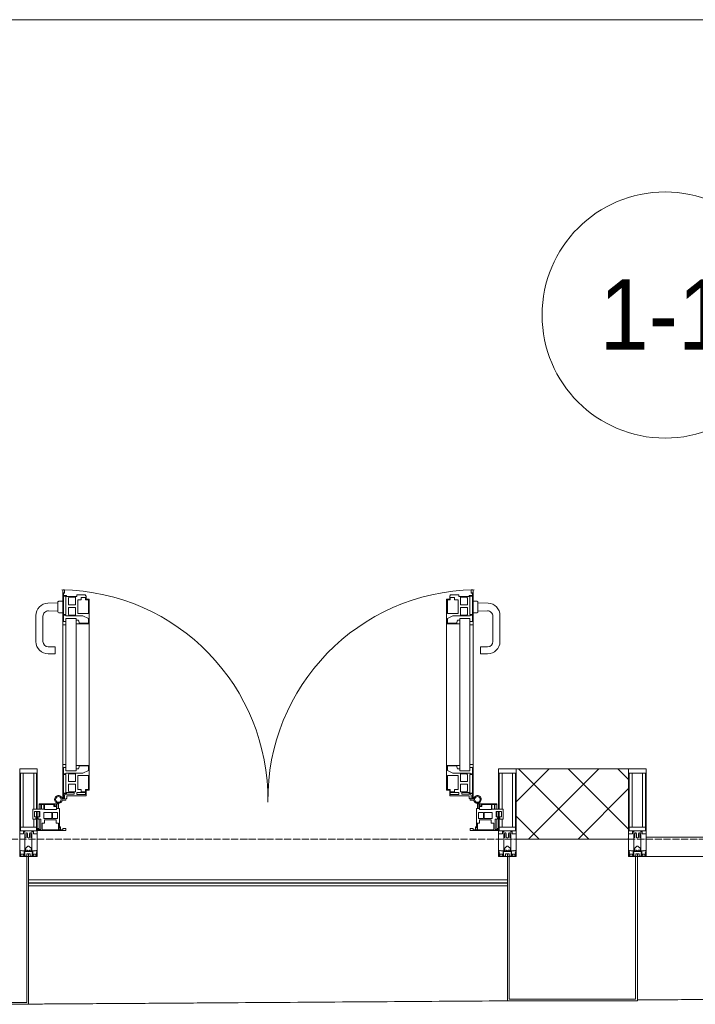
# Model space of a CAD drawing. Header units: millimetres. Extents: x 5617 to 109543, y 7718 to 202726.
# Tile 64 of 84: x 58641 to 60564, y 14930 to 17730. Entities that reach past the tile are written whole.
import ezdxf

# ---------------------------------------------------------------- set-up
doc = ezdxf.new("R2010")
doc.units = ezdxf.units.MM
doc.linetypes.add('ADSK_Линия сетки', pattern=[25, 20, -2.5, 0, -2.5])
for name, color, linetype, lineweight in [('Двери', 7, 'Continuous', 18), ('Импосты витража', 7, 'Continuous', 18), ('Колонны', 7, 'Continuous', 18), ('Марки помещений', 7, 'Continuous', 20), ('Ограждение', 7, 'Continuous', 18), ('Оси', 7, 'Continuous', 9), ('Панели витража', 7, 'Continuous', 18), ('Поручни', 7, 'Continuous', 18), ('Стены разрез', 7, 'Continuous', 40), ('Форма', 7, 'Continuous', 18), ('Элементы узлов', 7, 'Continuous', 18)]:
    doc.layers.add(name, color=color, linetype=linetype, lineweight=lineweight)
doc.styles.add('Arial_3', font='arial.ttf', dxfattribs={"width": 0.9, "height": 200})

# ---------------------------------------------------------------- blocks, each defined once
blk = doc.blocks.new('System Panel - A_PAN_Glass-7508020-МКСС_К4_L16_54_900_')
at = {"layer": 'Панели витража', "color": 253, "lineweight": 5, "true_color": 0xaaaaaa}
for p, q in [((656.25, 55), (-656.25, 55)), ((-656.25, 55), (-656.25, 0)), ((656.25, 0), (656.25, 55)), ((-656.25, 0), (656.25, 0))]:
    blk.add_line(p, q, dxfattribs=at)
blk = doc.blocks.new('A_PAN_ALU_Door_Double - EXT_1_Double_EQ-7506763-МКСС_К4_L16_54_900_')
at = {"layer": 'Двери', "color": 253, "lineweight": 5, "true_color": 0xaaaaaa}
for p, q in [((-575.1, -160.7), (-585.4, -160.7)), ((-583.7, -164.2), (-583.7, -262.2)), ((-581.6, -179.2), (-581.6, -164.2)), ((-581.6, -164.2), (-578.6, -164.2)), ((-578.6, -164.2), (-578.6, -174.5)), ((-575.1, -165.6), (-575.1, -160.7)), ((-572.4, -165.6), (-575.1, -165.6)), ((-572.4, -173.3), (-572.4, -165.6)), ((572.4, -165.6), (575.1, -165.6)), ((572.4, -173.3), (572.4, -165.6)), ((575.1, -160.7), (585.4, -160.7)), ((575.1, -165.6), (575.1, -160.7)), ((581.6, -164.2), (578.6, -164.2)), ((578.6, -164.2), (578.6, -174.5)), ((581.6, -179.2), (581.6, -164.2)), ((583.7, -164.2), (583.7, -262.2)), ((-572.9, -179.2), (-581.6, -179.2)), ((-581.6, -233.4), (-581.6, -180.9)), ((-581.6, -180.9), (-574.6, -180.9)), ((-575.5, -177.5), (-551.3, -177.5)), ((-574.6, -180.9), (-574.6, -233.4)), ((-572.9, -182.2), (-572.9, -179.2)), ((-551.3, -182.2), (-572.9, -182.2)), ((-517.1, -173.3), (-572.4, -173.3)), ((-567.6, -186.7), (-566.1, -184)), ((-567.6, -205.7), (-567.6, -186.7)), ((-566.1, -184), (-547.7, -184)), ((-551.3, -177.5), (-551.3, -182.2)), ((-547.7, -184), (-547.7, -205.7)), ((-543.6, -182.2), (-543.6, -176.7)), ((-543.6, -176.7), (-518.6, -176.7)), ((-518.6, -182.2), (-543.6, -182.2)), ((-541.3, -230.6), (-541.3, -191)), ((-541.3, -191), (-531.2, -191)), ((-531.2, -191), (-531.2, -184.4)), ((-531.2, -184.4), (-518.8, -184.4)), ((-518.8, -184.4), (-518.8, -191)), ((-518.8, -191), (-510.6, -191)), ((-518.6, -176.7), (-518.6, -182.2)), ((-517.1, -189.3), (-517.1, -173.3)), ((-508.2, -189.3), (-517.1, -189.3)), ((-510.6, -191), (-510.6, -230.6)), ((-508.2, -259.2), (-508.2, -189.3)), ((508.2, -189.3), (517.1, -189.3)), ((508.2, -259.2), (508.2, -189.3)), ((510.6, -191), (510.6, -230.6)), ((518.8, -191), (510.6, -191)), ((517.1, -173.3), (572.4, -173.3)), ((517.1, -189.3), (517.1, -173.3)), ((518.6, -176.7), (518.6, -182.2)), ((543.6, -176.7), (518.6, -176.7)), ((518.6, -182.2), (543.6, -182.2)), ((518.8, -184.4), (518.8, -191)), ((531.2, -184.4), (518.8, -184.4)), ((531.2, -191), (531.2, -184.4)), ((541.3, -191), (531.2, -191)), ((541.3, -230.6), (541.3, -191)), ((543.6, -182.2), (543.6, -176.7)), ((547.7, -184), (547.7, -205.7)), ((566.1, -184), (547.7, -184)), ((551.3, -177.5), (551.3, -182.2)), ((575.5, -177.5), (551.3, -177.5)), ((551.3, -182.2), (572.9, -182.2)), ((567.6, -186.7), (566.1, -184)), ((567.6, -205.7), (567.6, -186.7)), ((572.9, -179.2), (581.6, -179.2)), ((572.9, -182.2), (572.9, -179.2)), ((574.6, -180.9), (574.6, -233.4)), ((581.6, -180.9), (574.6, -180.9)), ((581.6, -233.4), (581.6, -180.9)), ((-547.7, -205.7), (-567.6, -205.7)), ((-567.6, -232.6), (-567.6, -213.6)), ((-567.6, -213.6), (-547.7, -213.6)), ((-547.7, -213.6), (-547.7, -235.3)), ((547.7, -205.7), (567.6, -205.7)), ((567.6, -213.6), (547.7, -213.6)), ((547.7, -213.6), (547.7, -235.3)), ((567.6, -232.6), (567.6, -213.6)), ((-583.7, -244.2), (-583.7, -677.3)), ((-574.6, -233.4), (-581.6, -233.4)), ((-581.6, -253.1), (-581.6, -235.1)), ((-581.6, -235.1), (-575.4, -235.1)), ((-575.4, -235.1), (-575.4, -237.1)), ((-575.4, -237.1), (-526.4, -237.1)), ((-574.6, -244.2), (-546, -244.2)), ((-574.6, -244.2), (-574.6, -677.3)), ((-566.1, -235.3), (-567.6, -232.6)), ((-547.7, -235.3), (-566.1, -235.3)), ((-546, -677.3), (-546, -244.2)), ((-539.3, -249.6), (-546, -249.6)), ((-546, -249.6), (-546, -259.2)), ((-510.6, -230.6), (-541.3, -230.6)), ((-537.1, -255.7), (-539.3, -249.6)), ((-526.4, -237.1), (-510.6, -244.7)), ((-510.6, -244.7), (-510.6, -257.7)), ((510.6, -230.6), (541.3, -230.6)), ((526.4, -237.1), (510.6, -244.7)), ((510.6, -244.7), (510.6, -257.7)), ((575.4, -237.1), (526.4, -237.1)), ((537.1, -255.7), (539.3, -249.6)), ((539.3, -249.6), (546, -249.6)), ((546, -677.3), (546, -244.2)), ((574.6, -244.2), (546, -244.2)), ((546, -249.6), (546, -259.2)), ((547.7, -235.3), (566.1, -235.3)), ((566.1, -235.3), (567.6, -232.6)), ((574.6, -233.4), (581.6, -233.4)), ((574.6, -244.2), (574.6, -677.3)), ((575.4, -235.1), (575.4, -237.1)), ((581.6, -235.1), (575.4, -235.1)), ((581.6, -253.1), (581.6, -235.1)), ((583.7, -244.2), (583.7, -677.3)), ((-583.7, -262.2), (-574.6, -262.2)), ((-574.6, -253.1), (-581.6, -253.1)), ((-574.6, -262.2), (-574.6, -253.1)), ((-546, -259.2), (-508.2, -259.2)), ((-537.1, -257.7), (-537.1, -255.7)), ((-510.6, -257.7), (-537.1, -257.7)), ((-508.2, -662.3), (-508.2, -259.2)), ((546, -259.2), (508.2, -259.2)), ((508.2, -662.3), (508.2, -259.2)), ((510.6, -257.7), (537.1, -257.7)), ((537.1, -257.7), (537.1, -255.7)), ((574.6, -253.1), (581.6, -253.1)), ((574.6, -262.2), (574.6, -253.1)), ((583.7, -262.2), (574.6, -262.2)), ((-574.6, -659.3), (-583.7, -659.3)), ((-583.7, -659.3), (-583.7, -758.9)), ((-574.6, -659.3), (-583.7, -659.3)), ((-583.7, -659.3), (-583.7, -758.9)), ((-581.6, -686.5), (-581.6, -668.4)), ((-581.6, -668.4), (-574.6, -668.4)), ((-581.6, -686.5), (-581.6, -668.4)), ((-581.6, -668.4), (-574.6, -668.4)), ((-574.6, -668.4), (-574.6, -659.3)), ((-574.6, -668.4), (-574.6, -659.3)), ((-508.2, -662.3), (-546, -662.3)), ((-546, -662.3), (-546, -672)), ((-508.2, -662.3), (-546, -662.3)), ((-546, -662.3), (-546, -672)), ((-546, -672), (-539.3, -672)), ((-546, -672), (-539.3, -672)), ((-539.3, -672), (-537.1, -665.9)), ((-539.3, -672), (-537.1, -665.9)), ((-537.1, -665.9), (-537.1, -663.8)), ((-537.1, -663.8), (-510.6, -663.8)), ((-537.1, -665.9), (-537.1, -663.8)), ((-537.1, -663.8), (-510.6, -663.8)), ((-510.6, -663.8), (-510.6, -676.8)), ((-510.6, -663.8), (-510.6, -676.8)), ((-508.2, -732.3), (-508.2, -662.3)), ((-508.2, -732.3), (-508.2, -662.3)), ((508.2, -662.3), (546, -662.3)), ((508.2, -732.3), (508.2, -662.3)), ((508.2, -662.3), (546, -662.3)), ((508.2, -732.3), (508.2, -662.3)), ((510.6, -663.8), (510.6, -676.8)), ((537.1, -663.8), (510.6, -663.8)), ((510.6, -663.8), (510.6, -676.8)), ((537.1, -663.8), (510.6, -663.8)), ((537.1, -665.9), (537.1, -663.8)), ((537.1, -665.9), (537.1, -663.8)), ((539.3, -672), (537.1, -665.9)), ((539.3, -672), (537.1, -665.9)), ((546, -672), (539.3, -672)), ((546, -672), (539.3, -672)), ((546, -662.3), (546, -672)), ((546, -662.3), (546, -672)), ((574.6, -659.3), (583.7, -659.3)), ((574.6, -668.4), (574.6, -659.3)), ((574.6, -659.3), (583.7, -659.3)), ((574.6, -668.4), (574.6, -659.3)), ((581.6, -668.4), (574.6, -668.4)), ((581.6, -668.4), (574.6, -668.4)), ((581.6, -686.5), (581.6, -668.4)), ((581.6, -686.5), (581.6, -668.4)), ((583.7, -659.3), (583.7, -758.9)), ((583.7, -659.3), (583.7, -758.9)), ((-575.4, -686.5), (-581.6, -686.5)), ((-575.4, -686.5), (-581.6, -686.5)), ((-581.6, -740.6), (-581.6, -688.2)), ((-581.6, -688.2), (-574.6, -688.2)), ((-581.6, -740.6), (-581.6, -688.2)), ((-581.6, -688.2), (-574.6, -688.2)), ((-526.4, -684.5), (-575.4, -684.5)), ((-575.4, -684.5), (-575.4, -686.5)), ((-526.4, -684.5), (-575.4, -684.5)), ((-575.4, -684.5), (-575.4, -686.5)), ((-574.6, -677.3), (-546, -677.3)), ((-574.6, -688.2), (-574.6, -740.6)), ((-574.6, -688.2), (-574.6, -740.6)), ((-567.6, -688.9), (-566.1, -686.3)), ((-567.6, -688.9), (-566.1, -686.3)), ((-567.6, -708), (-567.6, -688.9)), ((-567.6, -708), (-567.6, -688.9)), ((-566.1, -686.3), (-547.7, -686.3)), ((-566.1, -686.3), (-547.7, -686.3)), ((-547.7, -686.3), (-547.7, -708)), ((-547.7, -686.3), (-547.7, -708)), ((-541.3, -730.5), (-541.3, -691)), ((-541.3, -691), (-510.6, -691)), ((-541.3, -730.5), (-541.3, -691)), ((-541.3, -691), (-510.6, -691)), ((-510.6, -676.8), (-526.4, -684.5)), ((-510.6, -676.8), (-526.4, -684.5)), ((-510.6, -691), (-510.6, -730.6)), ((-510.6, -691), (-510.6, -730.6)), ((510.6, -676.8), (526.4, -684.5)), ((510.6, -676.8), (526.4, -684.5)), ((541.3, -691), (510.6, -691)), ((510.6, -691), (510.6, -730.6)), ((541.3, -691), (510.6, -691)), ((510.6, -691), (510.6, -730.6)), ((526.4, -684.5), (575.4, -684.5)), ((526.4, -684.5), (575.4, -684.5)), ((541.3, -730.5), (541.3, -691)), ((541.3, -730.5), (541.3, -691)), ((574.6, -677.3), (546, -677.3)), ((547.7, -686.3), (547.7, -708)), ((566.1, -686.3), (547.7, -686.3)), ((547.7, -686.3), (547.7, -708)), ((566.1, -686.3), (547.7, -686.3)), ((567.6, -688.9), (566.1, -686.3)), ((567.6, -688.9), (566.1, -686.3)), ((567.6, -708), (567.6, -688.9)), ((567.6, -708), (567.6, -688.9)), ((581.6, -688.2), (574.6, -688.2)), ((574.6, -688.2), (574.6, -740.6)), ((581.6, -688.2), (574.6, -688.2)), ((574.6, -688.2), (574.6, -740.6)), ((575.4, -684.5), (575.4, -686.5)), ((575.4, -684.5), (575.4, -686.5)), ((575.4, -686.5), (581.6, -686.5)), ((575.4, -686.5), (581.6, -686.5)), ((581.6, -740.6), (581.6, -688.2)), ((581.6, -740.6), (581.6, -688.2)), ((-547.7, -708), (-567.6, -708)), ((-547.7, -708), (-567.6, -708)), ((-567.6, -734.8), (-567.6, -715.8)), ((-567.6, -715.8), (-547.7, -715.8)), ((-567.6, -734.8), (-567.6, -715.8)), ((-567.6, -715.8), (-547.7, -715.8)), ((-547.7, -715.8), (-547.7, -737.5)), ((-547.7, -715.8), (-547.7, -737.5)), ((547.7, -708), (567.6, -708)), ((547.7, -708), (567.6, -708)), ((567.6, -715.8), (547.7, -715.8)), ((547.7, -715.8), (547.7, -737.5)), ((567.6, -715.8), (547.7, -715.8)), ((547.7, -715.8), (547.7, -737.5)), ((567.6, -734.8), (567.6, -715.8)), ((567.6, -734.8), (567.6, -715.8)), ((-574.6, -740.6), (-581.6, -740.6)), ((-574.6, -740.6), (-581.6, -740.6)), ((-581.6, -750.3), (-581.6, -742.3)), ((-581.6, -742.3), (-572.9, -742.3)), ((-581.6, -750.3), (-581.6, -742.3)), ((-581.6, -742.3), (-572.9, -742.3)), ((-579.8, -750.3), (-581.6, -750.3)), ((-579.8, -750.3), (-581.6, -750.3)), ((-578.6, -748.9), (-579.8, -748.9)), ((-579.8, -748.9), (-579.8, -750.3)), ((-578.6, -748.9), (-579.8, -748.9)), ((-579.8, -748.9), (-579.8, -750.3)), ((-578.6, -758.9), (-578.6, -748.9)), ((-578.6, -758.9), (-578.6, -748.9)), ((-572.9, -742.3), (-572.9, -739.3)), ((-572.9, -739.3), (-543.6, -739.3)), ((-572.9, -742.3), (-572.9, -739.3)), ((-572.9, -739.3), (-543.6, -739.3)), ((-566.1, -737.5), (-567.6, -734.8)), ((-566.1, -737.5), (-567.6, -734.8)), ((-547.7, -737.5), (-566.1, -737.5)), ((-547.7, -737.5), (-566.1, -737.5)), ((-543.6, -739.3), (-543.6, -744.8)), ((-543.6, -739.3), (-543.6, -744.8)), ((-543.6, -744.8), (-518.6, -744.8)), ((-543.6, -744.8), (-518.6, -744.8)), ((-531.2, -730.5), (-541.3, -730.5)), ((-531.2, -730.5), (-541.3, -730.5)), ((-531.2, -737.1), (-531.2, -730.5)), ((-531.2, -737.1), (-531.2, -730.5)), ((-518.8, -737.1), (-531.2, -737.1)), ((-518.8, -737.1), (-531.2, -737.1)), ((-510.6, -730.6), (-518.8, -730.6)), ((-518.8, -730.6), (-518.8, -737.1)), ((-510.6, -730.6), (-518.8, -730.6)), ((-518.8, -730.6), (-518.8, -737.1)), ((-518.6, -744.8), (-518.6, -741.8)), ((-518.6, -741.8), (-517.1, -741.8)), ((-518.6, -744.8), (-518.6, -741.8)), ((-518.6, -741.8), (-517.1, -741.8)), ((-517.1, -741.8), (-517.1, -732.3)), ((-517.1, -732.3), (-508.2, -732.3)), ((-517.1, -741.8), (-517.1, -732.3)), ((-517.1, -732.3), (-508.2, -732.3)), ((517.1, -732.3), (508.2, -732.3)), ((517.1, -732.3), (508.2, -732.3)), ((510.6, -730.6), (518.8, -730.6)), ((510.6, -730.6), (518.8, -730.6)), ((517.1, -741.8), (517.1, -732.3)), ((517.1, -741.8), (517.1, -732.3)), ((518.6, -741.8), (517.1, -741.8)), ((518.6, -741.8), (517.1, -741.8)), ((518.6, -744.8), (518.6, -741.8)), ((518.6, -744.8), (518.6, -741.8)), ((543.6, -744.8), (518.6, -744.8)), ((543.6, -744.8), (518.6, -744.8)), ((518.8, -730.6), (518.8, -737.1)), ((518.8, -730.6), (518.8, -737.1)), ((518.8, -737.1), (531.2, -737.1)), ((518.8, -737.1), (531.2, -737.1)), ((531.2, -730.5), (541.3, -730.5)), ((531.2, -737.1), (531.2, -730.5)), ((531.2, -730.5), (541.3, -730.5)), ((531.2, -737.1), (531.2, -730.5)), ((543.6, -739.3), (543.6, -744.8)), ((572.9, -739.3), (543.6, -739.3)), ((543.6, -739.3), (543.6, -744.8)), ((572.9, -739.3), (543.6, -739.3)), ((547.7, -737.5), (566.1, -737.5)), ((547.7, -737.5), (566.1, -737.5)), ((566.1, -737.5), (567.6, -734.8)), ((566.1, -737.5), (567.6, -734.8)), ((572.9, -742.3), (572.9, -739.3)), ((572.9, -742.3), (572.9, -739.3)), ((581.6, -742.3), (572.9, -742.3)), ((581.6, -742.3), (572.9, -742.3)), ((574.6, -740.6), (581.6, -740.6)), ((574.6, -740.6), (581.6, -740.6)), ((578.6, -748.9), (579.8, -748.9)), ((578.6, -758.9), (578.6, -748.9)), ((578.6, -748.9), (579.8, -748.9)), ((578.6, -758.9), (578.6, -748.9)), ((579.8, -748.9), (579.8, -750.3)), ((579.8, -748.9), (579.8, -750.3)), ((579.8, -750.3), (581.6, -750.3)), ((579.8, -750.3), (581.6, -750.3)), ((581.6, -750.3), (581.6, -742.3)), ((581.6, -750.3), (581.6, -742.3)), ((-583.7, -758.9), (-578.6, -758.9)), ((-583.7, -758.9), (-578.6, -758.9)), ((583.7, -758.9), (578.6, -758.9)), ((583.7, -758.9), (578.6, -758.9))]:
    blk.add_line(p, q, dxfattribs=at)
at = {"layer": 'Двери', "lineweight": 5}
for p, q in [((-625.1, -576.5), (-605.1, -576.5)), ((-605.1, -576.5), (-605.1, -596.5)), ((625.1, -576.5), (605.1, -576.5)), ((605.1, -576.5), (605.1, -596.5)), ((-660.1, -685.7), (-660.1, -611.5)), ((-640.1, -611.5), (-640.1, -683.8)), ((-605.1, -596.5), (-625.1, -596.5)), ((605.1, -596.5), (625.1, -596.5)), ((640.1, -611.5), (640.1, -683.8)), ((660.1, -685.7), (660.1, -611.5)), ((-624.5, -698.8), (-597.6, -697.7)), ((-597.6, -723.5), (-597.6, -696)), ((-595.1, -693.5), (-583.6, -693.5)), ((595.1, -693.5), (583.6, -693.5)), ((597.6, -723.5), (597.6, -696)), ((624.5, -698.8), (597.6, -697.7)), ((-597.6, -721.7), (-626.4, -720.7)), ((-583.6, -726), (-595.1, -726)), ((583.6, -726), (595.1, -726)), ((597.6, -721.7), (626.4, -720.7))]:
    blk.add_line(p, q, dxfattribs=at)
at = {"layer": 'Двери', "color": 253, "lineweight": 5, "true_color": 0xaaaaaa}
for centre, radius, start, end in [((-596.2, -162.7), 11, 9.9716, 343.953), ((-596.2, -162.6), 8, 90, 270), ((-596.2, -162.6), 8, 270, 90), ((-583.7, -166.3), 2.03, 90, 163.9279), ((583.7, -166.3), 2.03, 16.0721, 90), ((596.2, -162.7), 11, 196.047, 170.0284), ((596.2, -162.6), 8, 90, 270), ((596.2, -162.6), 8, 270, 90), ((-575.5, -174.5), 3, 180, 270), ((575.5, -174.5), 3, 270, 0)]:
    blk.add_arc(centre, radius, start, end, dxfattribs=at)
at = {"layer": 'Двери', "color": 254, "lineweight": 5, "true_color": 0xd4d4d4}
for centre, start, end in [((-596.2, -162.6), 270.9387, 0.704), ((596.2, -162.6), 179.296, 269.0613)]:
    blk.add_arc(centre, 596.2, start, end, dxfattribs=at)
at = {"layer": 'Двери', "lineweight": 5}
for centre, radius, start, end in [((-625.1, -611.5), 35, 90, 180), ((625.1, -611.5), 35, 0, 90), ((-625.1, -611.5), 15, 90, 180), ((625.1, -611.5), 15, 0, 90), ((-625.1, -685.7), 35, 180, 267.8055), ((-625.1, -683.8), 15, 180, 272.1944), ((-595.1, -696), 2.5, 90, 180), ((595.1, -696), 2.5, 0, 90), ((625.1, -683.8), 15, 267.8056, 0), ((625.1, -685.7), 35, 272.1945, 0), ((-595.1, -723.5), 2.5, 180, 270), ((595.1, -723.5), 2.5, 270, 0)]:
    blk.add_arc(centre, radius, start, end, dxfattribs=at)
at = {"layer": 'Панели витража', "color": 253, "lineweight": 5, "true_color": 0xaaaaaa}
for p, q in [((-654.3, -79.5), (-654.3, -74.5)), ((-654.3, -74.5), (-575.3, -74.5)), ((-652.8, -79.5), (-654.3, -79.5)), ((-652.8, -76.7), (-652.8, -79.5)), ((-646.3, -76.7), (-652.8, -76.7)), ((-651.2, -76.7), (-651.2, -106.6)), ((-646.3, -106.6), (-646.3, -76.7)), ((-592, -76.3), (-642.4, -76.3)), ((-642.4, -76.3), (-642.4, -95.5)), ((-596.2, -95.5), (-596.2, -76.2)), ((-595, -83.1), (-592, -83.1)), ((-595, -88.2), (-595, -83.1)), ((-592, -83.1), (-592, -76.3)), ((-590.3, -76.5), (-590.3, -84.8)), ((-583.9, -76.5), (-590.3, -76.5)), ((-583.9, -79.5), (-583.9, -76.5)), ((-575.3, -79.5), (-583.9, -79.5)), ((-575.3, -74.5), (-575.3, -79.5)), ((575.3, -74.5), (654.3, -74.5)), ((575.3, -79.5), (575.3, -74.5)), ((583.9, -79.5), (575.3, -79.5)), ((583.9, -76.5), (583.9, -79.5)), ((590.3, -76.5), (583.9, -76.5)), ((590.3, -84.8), (590.3, -76.5)), ((592, -76.3), (592, -83.1)), ((642.4, -76.3), (592, -76.3)), ((592, -83.1), (595, -83.1)), ((595, -83.1), (595, -88.2)), ((596.2, -76.2), (596.2, -95.5)), ((642.4, -95.5), (642.4, -76.3)), ((646.3, -76.7), (646.3, -106.6)), ((652.8, -76.7), (646.3, -76.7)), ((651.2, -106.6), (651.2, -76.7)), ((652.8, -79.5), (652.8, -76.7)), ((654.3, -79.5), (652.8, -79.5)), ((654.3, -74.5), (654.3, -79.5)), ((-669.2, -106.6), (-660.2, -106.6)), ((-669.2, -135.1), (-669.2, -106.6)), ((-660.2, -106.6), (-660.2, -110.1)), ((-660.2, -110.1), (-653.3, -110.1)), ((-653.3, -106.6), (-646.3, -106.6)), ((-653.3, -110.1), (-653.3, -106.6)), ((-642.4, -95.5), (-635.3, -95.5)), ((-637.8, -108.8), (-637.8, -125)), ((-615.2, -108.8), (-637.8, -108.8)), ((-635.3, -95.5), (-635.3, -105)), ((-635.3, -105), (-602.1, -105)), ((-615.2, -125), (-615.2, -108.8)), ((-613, -108.8), (-613, -125)), ((-598.7, -108.8), (-613, -108.8)), ((-602.1, -95.5), (-595.8, -95.5)), ((-602.1, -105), (-602.1, -95.5)), ((-598.7, -125), (-598.7, -108.8)), ((-595.8, -89), (-595, -88.2)), ((-595.8, -95.5), (-595.8, -89)), ((-593.3, -84.8), (-593.3, -136.5)), ((-590.3, -84.8), (-593.3, -84.8)), ((593.3, -84.8), (590.3, -84.8)), ((593.3, -136.5), (593.3, -84.8)), ((595, -88.2), (595.8, -89)), ((595.8, -89), (595.8, -95.5)), ((595.8, -95.5), (602.1, -95.5)), ((598.7, -108.8), (598.7, -125)), ((613, -108.8), (598.7, -108.8)), ((602.1, -95.5), (602.1, -105)), ((602.1, -105), (635.3, -105)), ((613, -125), (613, -108.8)), ((615.2, -108.8), (615.2, -125)), ((637.8, -108.8), (615.2, -108.8)), ((635.3, -95.5), (642.4, -95.5)), ((635.3, -105), (635.3, -95.5)), ((637.8, -125), (637.8, -108.8)), ((646.3, -106.6), (653.3, -106.6)), ((653.3, -106.6), (653.3, -110.1)), ((653.3, -110.1), (660.2, -110.1)), ((660.2, -106.6), (669.2, -106.6)), ((660.2, -110.1), (660.2, -106.6)), ((669.2, -106.6), (669.2, -135.1)), ((-645.9, -135.1), (-669.2, -135.1)), ((-664.2, -113.4), (-664.2, -128.4)), ((-649.2, -113.4), (-664.2, -113.4)), ((-664.2, -128.4), (-649.2, -128.4)), ((-651.2, -113.4), (-651.2, -128.4)), ((-651.2, -135.1), (-651.2, -148.5)), ((-649.2, -128.4), (-649.2, -113.4)), ((-645.9, -148.5), (-645.9, -135.1)), ((-644.3, -134.5), (-644.3, -148.2)), ((-637.3, -134.5), (-644.3, -134.5)), ((-637.8, -125), (-615.2, -125)), ((-637.3, -148.2), (-637.3, -134.5)), ((-635.9, -134.2), (-635.9, -148.4)), ((-601.9, -134.2), (-635.9, -134.2)), ((-613, -125), (-598.7, -125)), ((-601.9, -142.8), (-601.9, -134.2)), ((-600.3, -136.5), (-600.3, -150)), ((-593.3, -136.5), (-600.3, -136.5)), ((-596.2, -150), (-596.2, -136.5)), ((600.3, -136.5), (593.3, -136.5)), ((596.2, -136.5), (596.2, -150)), ((598.7, -125), (613, -125)), ((600.3, -150), (600.3, -136.5)), ((635.9, -134.2), (601.9, -134.2)), ((601.9, -134.2), (601.9, -142.8)), ((615.2, -125), (637.8, -125)), ((635.9, -148.4), (635.9, -134.2)), ((637.3, -134.5), (637.3, -148.2)), ((644.3, -134.5), (637.3, -134.5)), ((644.3, -148.2), (644.3, -134.5)), ((645.9, -135.1), (645.9, -148.5)), ((669.2, -135.1), (645.9, -135.1)), ((649.2, -113.4), (649.2, -128.4)), ((664.2, -113.4), (649.2, -113.4)), ((649.2, -128.4), (664.2, -128.4)), ((651.2, -128.4), (651.2, -113.4)), ((651.2, -148.5), (651.2, -135.1)), ((664.2, -128.4), (664.2, -113.4)), ((-651.2, -148.5), (-645.9, -148.5)), ((-651.2, -150), (-651.2, -148.5)), ((-600.3, -150), (-651.2, -150)), ((-644.3, -148.2), (-637.3, -148.2)), ((-635.9, -148.4), (-608.9, -148.4)), ((-608.9, -142.8), (-601.9, -142.8)), ((-608.9, -148.4), (-608.9, -142.8)), ((-607.5, -144.4), (-607.5, -148.7)), ((-601.5, -144.4), (-607.5, -144.4)), ((-607.5, -148.7), (-601.5, -148.7)), ((-601.5, -148.7), (-601.5, -144.4)), ((-600.3, -150), (-596.2, -150)), ((596.2, -150), (600.3, -150)), ((651.2, -150), (600.3, -150)), ((601.5, -144.4), (601.5, -148.7)), ((607.5, -144.4), (601.5, -144.4)), ((601.5, -148.7), (607.5, -148.7)), ((601.9, -142.8), (608.9, -142.8)), ((607.5, -148.7), (607.5, -144.4)), ((608.9, -142.8), (608.9, -148.4)), ((608.9, -148.4), (635.9, -148.4)), ((637.3, -148.2), (644.3, -148.2)), ((645.9, -148.5), (651.2, -148.5)), ((651.2, -148.5), (651.2, -150))]:
    blk.add_line(p, q, dxfattribs=at)
blk = doc.blocks.new('Rectangular Mullion - 50Wx250H-V48-МКСС_К4_L16_54_900_')
at = {"layer": 'Элементы узлов', "color": 253, "lineweight": 5, "true_color": 0xaaaaaa}
for p, q in [((-25, 65.2), (-25, 250)), ((-25, 250), (0, 250)), ((-23, 237.3), (0, 237.3)), ((-23, 237.3), (-23, 73.6)), ((-14.9, 84), (-14.9, 237.3)), ((25, 250), (0, 250)), ((23, 237.3), (0, 237.3)), ((14.9, 135.1), (14.9, 237.3)), ((23, 237.3), (23, 135.1)), ((25, 135.1), (25, 250)), ((23, 128.4), (23, 113.4)), ((25, 113.4), (25, 128.4)), ((14.9, 84), (14.9, 106.6)), ((23, 110.1), (23, 73.6)), ((25, 65.2), (25, 110.1)), ((-14, 65.2), (-25, 65.2)), ((0, 84), (-23, 84)), ((-0.5, 73.6), (-23, 73.6)), ((-14, 71.3), (-14, 65.2)), ((-10, 71.3), (-14, 71.3)), ((-10, 53), (-10, 71.3)), ((-7, 65.2), (-5.9, 67.3)), ((-7, 65.2), (-7, 54.7)), ((-4.1, 67.3), (-5.9, 67.3)), ((-4.1, 67.3), (-2.9, 65.1)), ((-2.9, 65.1), (-2.9, 54.6)), ((0, 84), (23, 84)), ((0.5, 73.6), (23, 73.6)), ((4.1, 67.3), (2.9, 65.1)), ((2.9, 65.1), (2.9, 54.6)), ((4.1, 67.3), (5.9, 67.3)), ((7, 65.2), (5.9, 67.3)), ((7, 65.2), (7, 54.7)), ((10, 71.3), (14, 71.3)), ((10, 53), (10, 71.3)), ((14, 71.3), (14, 65.2)), ((14, 65.2), (25, 65.2)), ((-8.7, 53), (-10, 53)), ((-10, 53), (-10, 17)), ((-8.7, 53), (-7, 54.7)), ((-8.5, 23), (-1.5, 30)), ((-1.3, 53), (-2.9, 54.6)), ((-1.5, 30), (0, 30)), ((0, 53), (-1.3, 53)), ((0, 53), (1.3, 53)), ((1.5, 30), (0, 30)), ((1.3, 53), (2.9, 54.6)), ((8.5, 23), (1.5, 30)), ((8.7, 53), (7, 54.7)), ((8.7, 53), (10, 53)), ((10, 53), (10, 17)), ((-23.8, 14.6), (-25, 14.2)), ((-25, 0), (-25, 14.2)), ((-22.3, 17), (-23.8, 17)), ((-23.8, 17), (-23.8, 14.6)), ((-22.5, 10.6), (-23.8, 14.6)), ((-22.5, 10.6), (-23.7, 9.9)), ((-23.7, 1.3), (-23.7, 9.9)), ((-23.7, 1.3), (-11.8, 1.3)), ((-23.2, 10.2), (-22.5, 8)), ((-22.5, 8), (-22.5, 4.5)), ((-21.3, 4.5), (-22.5, 4.5)), ((-22.3, 17), (-22.3, 16)), ((-22.3, 16), (-21.3, 16)), ((-19, 17.6), (-21.3, 16)), ((-21.3, 4.5), (-21.3, 6.5)), ((-21.3, 6.5), (-14.2, 6.5)), ((-18.4, 16.6), (-19, 17.6)), ((-7.4, 16.6), (-18.4, 16.6)), ((-14.2, 6.5), (-14.2, 4.5)), ((-13.2, 4.5), (-14.2, 4.5)), ((-13.2, 4.5), (-12.2, 7.2)), ((-12.7, 7.6), (-11.3, 11.4)), ((-12.7, 7.6), (-11.8, 6.9)), ((-12.2, 9), (-12.2, 14.8)), ((-12.2, 14.8), (0, 14.8)), ((-11.8, 1.3), (-11.8, 6.9)), ((-10.5, 11.2), (-11.3, 11.4)), ((-10.5, 1.5), (-10.5, 11.2)), ((-4.8, 1.5), (-10.5, 1.5)), ((-10, 17), (-7.5, 17)), ((-8.5, 18.5), (-8.5, 23)), ((-7.5, 18.5), (-8.5, 18.5)), ((-7.5, 17), (-7.5, 18.5)), ((-7.4, 18), (-7.4, 16.6)), ((-2.6, 18), (-7.4, 18)), ((0, 8), (-4.8, 8)), ((-4.8, 1.5), (-4.8, 8)), ((-2.6, 18), (-2.6, 16.8)), ((-2.6, 16.8), (0, 16.8)), ((2.6, 16.8), (0, 16.8)), ((0, 14.8), (0, 16.8)), ((0, 14.8), (0, 16.8)), ((12.2, 14.8), (0, 14.8)), ((0, 0), (0, 8)), ((0, 8), (4.8, 8)), ((0, 0), (0, 8)), ((2.6, 18), (2.6, 16.8)), ((2.6, 18), (7.4, 18)), ((4.8, 1.5), (4.8, 8)), ((4.8, 1.5), (10.5, 1.5)), ((7.4, 18), (7.4, 16.6)), ((7.4, 16.6), (18.4, 16.6)), ((7.5, 18.5), (8.5, 18.5)), ((7.5, 17), (7.5, 18.5)), ((10, 17), (7.5, 17)), ((8.5, 18.5), (8.5, 23)), ((10.5, 11.2), (11.3, 11.4)), ((10.5, 1.5), (10.5, 11.2)), ((12.7, 7.6), (11.3, 11.4)), ((12.7, 7.6), (11.8, 6.9)), ((11.8, 1.3), (11.8, 6.9)), ((23.7, 1.3), (11.8, 1.3)), ((12.2, 9), (12.2, 14.8)), ((13.2, 4.5), (12.2, 7.2)), ((13.2, 4.5), (14.2, 4.5)), ((21.3, 6.5), (14.2, 6.5)), ((14.2, 6.5), (14.2, 4.5)), ((18.4, 16.6), (19, 17.6)), ((19, 17.6), (21.3, 16)), ((22.3, 16), (21.3, 16)), ((21.3, 4.5), (21.3, 6.5)), ((21.3, 4.5), (22.5, 4.5)), ((22.3, 17), (22.3, 16)), ((22.3, 17), (23.8, 17)), ((22.5, 10.6), (23.8, 14.6)), ((22.5, 10.6), (23.7, 9.9)), ((23.2, 10.2), (22.5, 8)), ((22.5, 8), (22.5, 4.5)), ((23.7, 1.3), (23.7, 9.9)), ((23.8, 17), (23.8, 14.6)), ((23.8, 14.6), (25, 14.2)), ((25, 0), (25, 14.2)), ((-25, 0), (0, 0)), ((25, 0), (0, 0))]:
    blk.add_line(p, q, dxfattribs=at)
for centre, start, end in [((-0.5, 73.1), 360, 90), ((0.5, 73.1), 90, 180)]:
    blk.add_arc(centre, 0.5, start, end, dxfattribs=at)
blk = doc.blocks.new('Rectangular Mullion - R_StandardFrame_50Wx250H-V49-МКСС_К4_L16_54_900_')
at = {"layer": 'Импосты витража', "color": 253, "lineweight": 5, "true_color": 0xaaaaaa}
for p, q in [((-25, -250), (-25, 0)), ((-25, 0), (-5, 0)), ((0, 0), (25, 0)), ((25, 0), (25, -110.1)), ((25, -113.4), (25, -128.4)), ((25, -135.1), (25, -250)), ((25, -250), (-25, -250))]:
    blk.add_line(p, q, dxfattribs=at)
blk = doc.blocks.new('Rectangular Mullion - 50Wx250H-V50-МКСС_К4_L16_54_900_')
at = {"layer": 'Элементы узлов', "color": 253, "lineweight": 5, "true_color": 0xaaaaaa}
for p, q in [((-25, 135.1), (-25, 250)), ((-25, 250), (0, 250)), ((-23, 237.3), (0, 237.3)), ((-23, 237.3), (-23, 135.1)), ((-14.9, 135.1), (-14.9, 237.3)), ((25, 250), (0, 250)), ((23, 237.3), (0, 237.3)), ((14.9, 84), (14.9, 237.3)), ((23, 237.3), (23, 73.6)), ((25, 65.2), (25, 250)), ((-25, 113.4), (-25, 128.4)), ((-23, 128.4), (-23, 113.4)), ((-25, 65.2), (-25, 110.1)), ((-23, 110.1), (-23, 73.6)), ((-14.9, 84), (-14.9, 106.6)), ((-14, 65.2), (-25, 65.2)), ((0, 84), (-23, 84)), ((-0.5, 73.6), (-23, 73.6)), ((-14, 71.3), (-14, 65.2)), ((-10, 71.3), (-14, 71.3)), ((-10, 53), (-10, 71.3)), ((-7, 65.2), (-5.9, 67.3)), ((-7, 65.2), (-7, 54.7)), ((-4.1, 67.3), (-5.9, 67.3)), ((-4.1, 67.3), (-2.9, 65.1)), ((-2.9, 65.1), (-2.9, 54.6)), ((0, 84), (23, 84)), ((0.5, 73.6), (23, 73.6)), ((4.1, 67.3), (2.9, 65.1)), ((2.9, 65.1), (2.9, 54.6)), ((4.1, 67.3), (5.9, 67.3)), ((7, 65.2), (5.9, 67.3)), ((7, 65.2), (7, 54.7)), ((10, 71.3), (14, 71.3)), ((10, 53), (10, 71.3)), ((14, 71.3), (14, 65.2)), ((14, 65.2), (25, 65.2)), ((-8.7, 53), (-10, 53)), ((-10, 53), (-10, 17)), ((-8.7, 53), (-7, 54.7)), ((-8.5, 23), (-1.5, 30)), ((-1.3, 53), (-2.9, 54.6)), ((-1.5, 30), (0, 30)), ((0, 53), (-1.3, 53)), ((0, 53), (1.3, 53)), ((1.5, 30), (0, 30)), ((1.3, 53), (2.9, 54.6)), ((8.5, 23), (1.5, 30)), ((8.7, 53), (7, 54.7)), ((8.7, 53), (10, 53)), ((10, 53), (10, 17)), ((-23.8, 14.6), (-25, 14.2)), ((-25, 0), (-25, 14.2)), ((-22.3, 17), (-23.8, 17)), ((-23.8, 17), (-23.8, 14.6)), ((-22.5, 10.6), (-23.8, 14.6)), ((-22.5, 10.6), (-23.7, 9.9)), ((-23.7, 1.3), (-23.7, 9.9)), ((-23.7, 1.3), (-11.8, 1.3)), ((-23.2, 10.2), (-22.5, 8)), ((-22.5, 8), (-22.5, 4.5)), ((-21.3, 4.5), (-22.5, 4.5)), ((-22.3, 17), (-22.3, 16)), ((-22.3, 16), (-21.3, 16)), ((-19, 17.6), (-21.3, 16)), ((-21.3, 4.5), (-21.3, 6.5)), ((-21.3, 6.5), (-14.2, 6.5)), ((-18.4, 16.6), (-19, 17.6)), ((-7.4, 16.6), (-18.4, 16.6)), ((-14.2, 6.5), (-14.2, 4.5)), ((-13.2, 4.5), (-14.2, 4.5)), ((-13.2, 4.5), (-12.2, 7.2)), ((-12.7, 7.6), (-11.3, 11.4)), ((-12.7, 7.6), (-11.8, 6.9)), ((-12.2, 9), (-12.2, 14.8)), ((-12.2, 14.8), (0, 14.8)), ((-11.8, 1.3), (-11.8, 6.9)), ((-10.5, 11.2), (-11.3, 11.4)), ((-10.5, 1.5), (-10.5, 11.2)), ((-4.8, 1.5), (-10.5, 1.5)), ((-10, 17), (-7.5, 17)), ((-8.5, 18.5), (-8.5, 23)), ((-7.5, 18.5), (-8.5, 18.5)), ((-7.5, 17), (-7.5, 18.5)), ((-7.4, 18), (-7.4, 16.6)), ((-2.6, 18), (-7.4, 18)), ((0, 8), (-4.8, 8)), ((-4.8, 1.5), (-4.8, 8)), ((-2.6, 18), (-2.6, 16.8)), ((-2.6, 16.8), (0, 16.8)), ((2.6, 16.8), (0, 16.8)), ((0, 14.8), (0, 16.8)), ((0, 14.8), (0, 16.8)), ((12.2, 14.8), (0, 14.8)), ((0, 0), (0, 8)), ((0, 8), (4.8, 8)), ((0, 0), (0, 8)), ((2.6, 18), (2.6, 16.8)), ((2.6, 18), (7.4, 18)), ((4.8, 1.5), (4.8, 8)), ((4.8, 1.5), (10.5, 1.5)), ((7.4, 18), (7.4, 16.6)), ((7.4, 16.6), (18.4, 16.6)), ((7.5, 18.5), (8.5, 18.5)), ((7.5, 17), (7.5, 18.5)), ((10, 17), (7.5, 17)), ((8.5, 18.5), (8.5, 23)), ((10.5, 11.2), (11.3, 11.4)), ((10.5, 1.5), (10.5, 11.2)), ((12.7, 7.6), (11.3, 11.4)), ((12.7, 7.6), (11.8, 6.9)), ((11.8, 1.3), (11.8, 6.9)), ((23.7, 1.3), (11.8, 1.3)), ((12.2, 9), (12.2, 14.8)), ((13.2, 4.5), (12.2, 7.2)), ((13.2, 4.5), (14.2, 4.5)), ((21.3, 6.5), (14.2, 6.5)), ((14.2, 6.5), (14.2, 4.5)), ((18.4, 16.6), (19, 17.6)), ((19, 17.6), (21.3, 16)), ((22.3, 16), (21.3, 16)), ((21.3, 4.5), (21.3, 6.5)), ((21.3, 4.5), (22.5, 4.5)), ((22.3, 17), (22.3, 16)), ((22.3, 17), (23.8, 17)), ((22.5, 10.6), (23.8, 14.6)), ((22.5, 10.6), (23.7, 9.9)), ((23.2, 10.2), (22.5, 8)), ((22.5, 8), (22.5, 4.5)), ((23.7, 1.3), (23.7, 9.9)), ((23.8, 17), (23.8, 14.6)), ((23.8, 14.6), (25, 14.2)), ((25, 0), (25, 14.2)), ((-25, 0), (0, 0)), ((25, 0), (0, 0))]:
    blk.add_line(p, q, dxfattribs=at)
for centre, start, end in [((-0.5, 73.1), 360, 90), ((0.5, 73.1), 90, 180)]:
    blk.add_arc(centre, 0.5, start, end, dxfattribs=at)
blk = doc.blocks.new('Rectangular Mullion - R_StandardFrame_50Wx250H-V51-МКСС_К4_L16_54_900_')
at = {"layer": 'Импосты витража', "color": 253, "lineweight": 5, "true_color": 0xaaaaaa}
for p, q in [((-25, -110.1), (-25, 0)), ((-25, 0), (0, 0)), ((5, 0), (25, 0)), ((25, 0), (25, -250)), ((-25, -128.4), (-25, -113.4)), ((-25, -250), (-25, -135.1)), ((25, -250), (-25, -250))]:
    blk.add_line(p, q, dxfattribs=at)
blk = doc.blocks.new('Rectangular Mullion - 50Wx250H-2623690-МКСС_К4_L16_54_900_')
at = {"layer": 'Элементы узлов', "color": 253, "lineweight": 5, "true_color": 0xaaaaaa}
for p, q in [((-25, 65.2), (-25, 250)), ((-25, 250), (0, 250)), ((-23, 237.3), (0, 237.3)), ((-23, 237.3), (-23, 73.6)), ((-14.9, 84), (-14.9, 237.3)), ((25, 250), (0, 250)), ((23, 237.3), (0, 237.3)), ((14.9, 84), (14.9, 237.3)), ((23, 237.3), (23, 73.6)), ((25, 65.2), (25, 250)), ((-14, 65.2), (-25, 65.2)), ((0, 84), (-23, 84)), ((-0.5, 73.6), (-23, 73.6)), ((-14, 71.3), (-14, 65.2)), ((-10, 71.3), (-14, 71.3)), ((-10, 53), (-10, 71.3)), ((-7, 65.2), (-5.9, 67.3)), ((-7, 65.2), (-7, 54.7)), ((-4.1, 67.3), (-5.9, 67.3)), ((-4.1, 67.3), (-2.9, 65.1)), ((-2.9, 65.1), (-2.9, 54.6)), ((0, 84), (23, 84)), ((0.5, 73.6), (23, 73.6)), ((4.1, 67.3), (2.9, 65.1)), ((2.9, 65.1), (2.9, 54.6)), ((4.1, 67.3), (5.9, 67.3)), ((7, 65.2), (5.9, 67.3)), ((7, 65.2), (7, 54.7)), ((10, 71.3), (14, 71.3)), ((10, 53), (10, 71.3)), ((14, 71.3), (14, 65.2)), ((14, 65.2), (25, 65.2)), ((-8.7, 53), (-10, 53)), ((-10, 53), (-10, 17)), ((-8.7, 53), (-7, 54.7)), ((-8.5, 23), (-1.5, 30)), ((-1.3, 53), (-2.9, 54.6)), ((-1.5, 30), (0, 30)), ((0, 53), (-1.3, 53)), ((0, 53), (1.3, 53)), ((1.5, 30), (0, 30)), ((1.3, 53), (2.9, 54.6)), ((8.5, 23), (1.5, 30)), ((8.7, 53), (7, 54.7)), ((8.7, 53), (10, 53)), ((10, 53), (10, 17)), ((-23.8, 14.6), (-25, 14.2)), ((-25, 0), (-25, 14.2)), ((-22.3, 17), (-23.8, 17)), ((-23.8, 17), (-23.8, 14.6)), ((-22.5, 10.6), (-23.8, 14.6)), ((-22.5, 10.6), (-23.7, 9.9)), ((-23.7, 1.3), (-23.7, 9.9)), ((-23.7, 1.3), (-11.8, 1.3)), ((-23.2, 10.2), (-22.5, 8)), ((-22.5, 8), (-22.5, 4.5)), ((-21.3, 4.5), (-22.5, 4.5)), ((-22.3, 17), (-22.3, 16)), ((-22.3, 16), (-21.3, 16)), ((-19, 17.6), (-21.3, 16)), ((-21.3, 4.5), (-21.3, 6.5)), ((-21.3, 6.5), (-14.2, 6.5)), ((-18.4, 16.6), (-19, 17.6)), ((-7.4, 16.6), (-18.4, 16.6)), ((-14.2, 6.5), (-14.2, 4.5)), ((-13.2, 4.5), (-14.2, 4.5)), ((-13.2, 4.5), (-12.2, 7.2)), ((-12.7, 7.6), (-11.3, 11.4)), ((-12.7, 7.6), (-11.8, 6.9)), ((-12.2, 9), (-12.2, 14.8)), ((-12.2, 14.8), (0, 14.8)), ((-11.8, 1.3), (-11.8, 6.9)), ((-10.5, 11.2), (-11.3, 11.4)), ((-10.5, 1.5), (-10.5, 11.2)), ((-4.8, 1.5), (-10.5, 1.5)), ((-10, 17), (-7.5, 17)), ((-8.5, 18.5), (-8.5, 23)), ((-7.5, 18.5), (-8.5, 18.5)), ((-7.5, 17), (-7.5, 18.5)), ((-7.4, 18), (-7.4, 16.6)), ((-2.6, 18), (-7.4, 18)), ((0, 8), (-4.8, 8)), ((-4.8, 1.5), (-4.8, 8)), ((-2.6, 18), (-2.6, 16.8)), ((-2.6, 16.8), (0, 16.8)), ((2.6, 16.8), (0, 16.8)), ((0, 14.8), (0, 16.8)), ((0, 14.8), (0, 16.8)), ((12.2, 14.8), (0, 14.8)), ((0, 0), (0, 8)), ((0, 8), (4.8, 8)), ((0, 0), (0, 8)), ((2.6, 18), (2.6, 16.8)), ((2.6, 18), (7.4, 18)), ((4.8, 1.5), (4.8, 8)), ((4.8, 1.5), (10.5, 1.5)), ((7.4, 18), (7.4, 16.6)), ((7.4, 16.6), (18.4, 16.6)), ((7.5, 18.5), (8.5, 18.5)), ((7.5, 17), (7.5, 18.5)), ((10, 17), (7.5, 17)), ((8.5, 18.5), (8.5, 23)), ((10.5, 11.2), (11.3, 11.4)), ((10.5, 1.5), (10.5, 11.2)), ((12.7, 7.6), (11.3, 11.4)), ((12.7, 7.6), (11.8, 6.9)), ((11.8, 1.3), (11.8, 6.9)), ((23.7, 1.3), (11.8, 1.3)), ((12.2, 9), (12.2, 14.8)), ((13.2, 4.5), (12.2, 7.2)), ((13.2, 4.5), (14.2, 4.5)), ((21.3, 6.5), (14.2, 6.5)), ((14.2, 6.5), (14.2, 4.5)), ((18.4, 16.6), (19, 17.6)), ((19, 17.6), (21.3, 16)), ((22.3, 16), (21.3, 16)), ((21.3, 4.5), (21.3, 6.5)), ((21.3, 4.5), (22.5, 4.5)), ((22.3, 17), (22.3, 16)), ((22.3, 17), (23.8, 17)), ((22.5, 10.6), (23.8, 14.6)), ((22.5, 10.6), (23.7, 9.9)), ((23.2, 10.2), (22.5, 8)), ((22.5, 8), (22.5, 4.5)), ((23.7, 1.3), (23.7, 9.9)), ((23.8, 17), (23.8, 14.6)), ((23.8, 14.6), (25, 14.2)), ((25, 0), (25, 14.2)), ((-25, 0), (0, 0)), ((25, 0), (0, 0))]:
    blk.add_line(p, q, dxfattribs=at)
for centre, start, end in [((-0.5, 73.1), 360, 90), ((0.5, 73.1), 90, 180)]:
    blk.add_arc(centre, 0.5, start, end, dxfattribs=at)
blk = doc.blocks.new('Rectangular Mullion - R_StandardFrame_50Wx250H-7505731-МКСС_К4_L16_54_900_')
at = {"layer": 'Импосты витража', "color": 253, "lineweight": 5, "true_color": 0xaaaaaa}
for p, q in [((-25, -250), (-25, 0)), ((-25, 0), (-5, 0)), ((0, 0), (25, 0)), ((25, 0), (25, -250)), ((25, -250), (-25, -250))]:
    blk.add_line(p, q, dxfattribs=at)
blk = doc.blocks.new('Ограждение - Ограждение-6015210-МКСС_К4_L16_54_900_')
at = {"layer": 'Поручни', "color": 253, "lineweight": 5, "true_color": 0xaaaaaa}
for p, q in [((48415, -116.5), (47052.5, -116.5)), ((48415, -124.5), (47052.5, -124.5)), ((48415, -125.5), (47052.5, -125.5)), ((48415, -133.5), (47052.5, -133.5))]:
    blk.add_line(p, q, dxfattribs=at)
blk = doc.blocks.new('A_SLK_PAN_Type1 - Прямой тип панели-6537720-МКСС_К4_L16_54_900_')
at = {"layer": 'Колонны', "lineweight": 5}
for p, q in [((-252.5, 420), (252.5, 420)), ((-252.5, 0), (-252.5, 420)), ((-247.5, 415), (-247.5, 0)), ((247.5, 415), (-247.5, 415)), ((247.5, 0), (247.5, 415)), ((252.5, 420), (252.5, 0)), ((-247.5, 0), (-252.5, 0)), ((252.5, 0), (247.5, 0))]:
    blk.add_line(p, q, dxfattribs=at)
blk = doc.blocks.new('A_SLK_PAN_Type1 - Прямой тип панели-6537721-МКСС_К4_L16_54_900_')
at = {"layer": 'Колонны', "lineweight": 5}
for p, q in [((-185, 410), (185, 410)), ((-185, 0), (-185, 410)), ((-180, 405), (-180, 0)), ((180, 405), (-180, 405)), ((180, 0), (180, 405)), ((185, 410), (185, 0)), ((-180, 0), (-185, 0)), ((185, 0), (180, 0))]:
    blk.add_line(p, q, dxfattribs=at)
blk = doc.blocks.new('135_SLK_K4_AR_FCD_rvt-1-МКСС_К4_L16_54_900_')
at = {"layer": 'Стены разрез', "lineweight": 5, "true_color": 0xaaaaaa}
h = blk.add_hatch(dxfattribs=at)
h.set_pattern_fill('FP_4', color=253, style=0, pattern_type=2)
h.set_pattern_definition([(45, (0, 0), (-70.71068, 70.71068), []), (135, (0, 0), (-70.71068, -70.71068), [])])
h.paths.add_polyline_path([(131510, 15400), (131510, 15600), (131190, 15600), (131190.1, 15400)])
at = {"layer": 'Стены разрез', "color": 253, "lineweight": 9, "true_color": 0xaaaaaa}
for p, q in [((131510, 15600), (131190, 15600)), ((131190, 15600), (131190, 15400)), ((131510, 15400), (131510, 15600)), ((131190, 15400), (131510, 15400))]:
    blk.add_line(p, q, dxfattribs=at)
at = {"layer": 'Форма', "color": 253, "lineweight": 9, "true_color": 0xaaaaaa}
blk.add_line((136800, 17730), (101533.6, 17730), dxfattribs=at)
for points, knots in [([(131535.2, 14942.4), (131538, 14942.4), (131597.4, 14942.8), (131713.3, 14943.6), (131882.7, 14944.8), (132052.1, 14945.9), (132221.5, 14947.1), (132391, 14948.3), (132532.3, 14949.2), (132645.5, 14950), (132730.5, 14950.6), (132815.5, 14951.1), (132928.6, 14951.9), (133069.9, 14952.8), (133239.2, 14953.9), (133408.5, 14955), (133577.8, 14956.1), (133747.3, 14957.1), (133888.7, 14957.9), (134001.9, 14958.6), (134087, 14959.1), (134172, 14959.6), (134285.2, 14960.2), (134426.4, 14961), (134595.6, 14961.9), (134764.8, 14962.7), (134934, 14963.6), (135103.4, 14964.3), (135273.1, 14965), (135443.4, 14965.7), (135614, 14966.3), (135841.3, 14967), (136125, 14967.8), (136463.9, 14968.4), (136688.3, 14968.5), (136800, 14968.5)], [-0.1492815, -0.1492815, -0.1492815, -0.1492815, -0.1490385, -0.1442308, -0.1394231, -0.1346154, -0.1298077, -0.125, -0.1201923, -0.1177885, -0.1153846, -0.1129808, -0.1105769, -0.1057692, -0.1009615, -0.0961538, -0.0913462, -0.0865385, -0.0817308, -0.0793269, -0.0769231, -0.0745192, -0.0721154, -0.0673077, -0.0625, -0.0576923, -0.0528846, -0.0480769, -0.0432692, -0.0384615, -0.0336538, -0.0288462, -0.0192308, -0.0096154, 0, 0, 0, 0]), ([(129802.3, 14930.6), (129817.5, 14930.7), (129889.2, 14931.2), (130017.5, 14932), (130187.3, 14933.1), (130413.3, 14934.6), (130695.7, 14936.6), (130974, 14938.5), (131139.5, 14939.6), (131191.9, 14940)], [-0.19840422, -0.19840422, -0.19840422, -0.19840422, -0.19711538, -0.19230769, -0.1875, -0.18269231, -0.17307692, -0.16346154, -0.15900299, -0.15900299, -0.15900299, -0.15900299])]:
    blk.add_open_spline(points, degree=3, knots=knots, dxfattribs=at)
at = {"layer": 'Импосты витража', "color": 253, "lineweight": 5, "true_color": 0xaaaaaa}
for name, p in [('Rectangular Mullion - 50Wx250H-V48-МКСС_К4_L16_54_900_', (129802.5, 15350)), ('Rectangular Mullion - 50Wx250H-V50-МКСС_К4_L16_54_900_', (131165, 15350)), ('Rectangular Mullion - 50Wx250H-2623690-МКСС_К4_L16_54_900_', (131535, 15350))]:
    blk.add_blockref(name, p, dxfattribs=at)
at = {"layer": 'Импосты витража', "color": 253, "lineweight": 5, "true_color": 0xaaaaaa, "extrusion": (0, 0, -1), "rotation": 180}
for name, p in [('Rectangular Mullion - R_StandardFrame_50Wx250H-V49-МКСС_К4_L16_54_900_', (-129802.5, 15350)), ('Rectangular Mullion - R_StandardFrame_50Wx250H-V51-МКСС_К4_L16_54_900_', (-131165, 15350)), ('Rectangular Mullion - R_StandardFrame_50Wx250H-7505731-МКСС_К4_L16_54_900_', (-131535, 15350))]:
    blk.add_blockref(name, p, dxfattribs=at)
at = {"layer": 'Колонны', "color": 253, "lineweight": 5, "true_color": 0xaaaaaa, "rotation": 180}
for name, p in [('A_SLK_PAN_Type1 - Прямой тип панели-6537720-МКСС_К4_L16_54_900_', (129550, 15350)), ('A_SLK_PAN_Type1 - Прямой тип панели-6537721-МКСС_К4_L16_54_900_', (131350, 15350))]:
    blk.add_blockref(name, p, dxfattribs=at)
at = {"layer": 'Ограждение', "color": 253, "lineweight": 5, "true_color": 0xaaaaaa}
blk.add_blockref('Ограждение - Ограждение-6015210-МКСС_К4_L16_54_900_', (82750, 15400), dxfattribs=at)
at = {"layer": 'Панели витража', "color": 253, "lineweight": 5, "true_color": 0xaaaaaa, "rotation": 180}
blk.add_blockref('A_PAN_ALU_Door_Double - EXT_1_Double_EQ-7506763-МКСС_К4_L16_54_900_', (130483.8, 15350), dxfattribs=at)
at = {"layer": 'Панели витража', "color": 253, "lineweight": 5, "true_color": 0xaaaaaa}
blk.add_blockref('System Panel - A_PAN_Glass-7508020-МКСС_К4_L16_54_900_', (132216.3, 15350), dxfattribs=at)
blk = doc.blocks.new('050_Марка_Помещение - Номер-620969-МКСС_К4_L16_54_900_')
at = {"layer": 'Марки помещений'}
blk.add_circle((0, 0), 3.5, dxfattribs=at)

msp = doc.modelspace()

# ---------------------------------------------------------------- linework, layer by layer
at = {"layer": 'Оси', "linetype": 'ADSK_Линия сетки'}
msp.add_line((65663.9, 15400), (24981.8, 15400), dxfattribs=at)

# ---------------------------------------------------------------- block references
at = {"lineweight": 5}
msp.add_blockref('135_SLK_K4_AR_FCD_rvt-1-МКСС_К4_L16_54_900_', (-71136.1, 0), dxfattribs=at)
at = {"layer": 'Марки помещений', "xscale": 99.99999999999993, "yscale": 99.99999999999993, "zscale": 99.99999999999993}
msp.add_blockref('050_Марка_Помещение - Номер-620969-МКСС_К4_L16_54_900_', (60477.6, 16890.1), dxfattribs=at)

# ---------------------------------------------------------------- texts
at = {"layer": 'Марки помещений', "lineweight": 9, "insert": (60291.1, 16991.9), "char_height": 200, "width": 447.342, "attachment_point": 1, "style": 'Arial_3'}
msp.add_mtext('1-1', dxfattribs=at)

doc.saveas('drawing.dxf')
